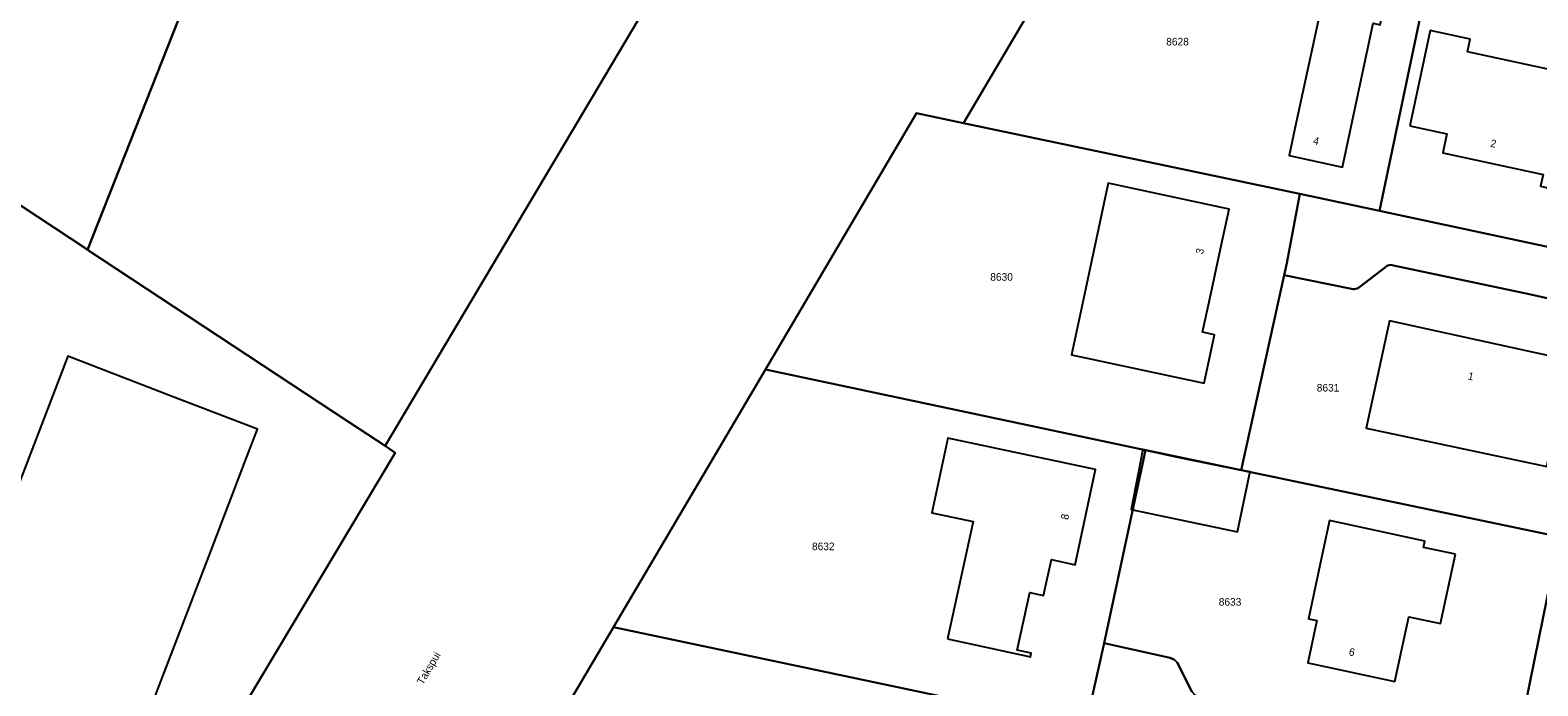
# Model space of a CAD drawing. Header units: metres. Extents: x 91564 to 92566, y 393362 to 394362.
# Tile 65 of 86: x 92084 to 92223, y 393964 to 394024. Entities that reach past the tile are written whole.
import ezdxf

# ---------------------------------------------------------------- set-up
doc = ezdxf.new("R2010")
doc.units = ezdxf.units.M
for name, color, linetype in [('ADRES', 1, 'CONTINUOUS'), ('PAND', 1, 'CONTINUOUS'), ('PERCEEL', 7, 'CONTINUOUS'), ('PERCEELNUMMER', 7, 'CONTINUOUS')]:
    doc.layers.add(name, color=color, linetype=linetype)

msp = doc.modelspace()

# ---------------------------------------------------------------- linework, layer by layer
at = {"layer": 'PAND'}
for points in [[(92200.479, 394015.286), (92199.947, 394012.811), (92204.874, 394011.737), (92207.703, 394025.002), (92208.339, 394024.866), (92210.106, 394033.129), (92201.159, 394035.042), (92200.343, 394031.229), (92199.091, 394031.496), (92198.14, 394027.047), (92202.791, 394026.052), (92200.479, 394015.286)], [(92211.068, 394015.524), (92214.491, 394014.791), (92214.114, 394013.031), (92223.365, 394011.05), (92223.134, 394009.971), (92228.585, 394008.701), (92230.787, 394019.243), (92216.398, 394022.36), (92216.65, 394023.533), (92212.953, 394024.325), (92211.068, 394015.524)], [(92193.623, 394004.183), (92194.416, 394007.863), (92183.253, 394010.247), (92181.064, 394000), (92179.869, 393994.405), (92192.094, 393991.793), (92193.044, 393996.256), (92191.965, 393996.487), (92192.722, 394000), (92193.623, 394004.183)], [(92225.798, 393993.925), (92222.667, 393994.608), (92209.212, 393997.541), (92207.054, 393987.644), (92223.695, 393984.116), (92225.798, 393993.925)], [(92049.353, 393978.135), (92036.125, 393986.071), (92032.249, 393988.417), (92006.677, 393967.747), (92003.994, 393965.577), (91988.697, 393953.225), (92007.266, 393944.037), (92032.374, 393964.336), (92033.807, 393965.51), (92039.777, 393961.905), (92032.558, 393950.123), (92066.771, 393937.083), (92067.644, 393945.232), (92084.614, 393935.02), (92100.293, 393975.803), (92103.665, 393984.598), (92104.803, 393987.554), (92097.093, 393990.514), (92087.289, 393994.278), (92081.433, 393978.984), (92075.138, 393962.641), (92049.353, 393978.135)], [(92168.428, 393968.206), (92176.082, 393966.565), (92176.152, 393966.883), (92174.873, 393967.159), (92176.04, 393972.491), (92177.29, 393972.216), (92178.02, 393975.524), (92180.2, 393975.053), (92182.071, 393983.821), (92168.467, 393986.724), (92166.998, 393979.839), (92170.793, 393979.029), (92168.428, 393968.206)], [(92196.28, 393983.359), (92196.335, 393983.62), (92195.552, 393983.784), (92186.461, 393985.686), (92185.373, 393980.131), (92195.171, 393978.078), (92196.28, 393983.359)], [(92215.277, 393976.018), (92212.345, 393976.649), (92212.471, 393977.236), (92203.672, 393979.127), (92203.09, 393976.42), (92201.726, 393970.074), (92202.508, 393969.906), (92201.667, 393965.995), (92209.684, 393964.272), (92210.967, 393970.239), (92213.906, 393969.618), (92215.277, 393976.018)]]:
    msp.add_lwpolyline(points, dxfattribs=at)
at = {"layer": 'PERCEEL'}
for points in [[(92063.441, 394021.054), (92089.054, 394004.151), (92089.126, 394004.104), (92099.947, 394031.53), (92088.53, 394077.996), (92084.576, 394094.09), (92084.497, 394094.413), (92104.44, 394101.954), (92121.857, 394108.54), (92149.122, 394118.85), (92149.245, 394118.436), (92164.235, 394067.835), (92164.239, 394067.823), (92164.376, 394067.36), (92141.123, 394027.394), (92116.557, 393986.003), (92117.505, 393985.377), (92087.387, 393934.964), (92067.235, 393913.816)], [(92089.126, 394004.104), (92113.272, 393988.17), (92116.557, 393986.003), (92141.123, 394027.394), (92164.376, 394067.36), (92164.239, 394067.823), (92164.235, 394067.835), (92149.245, 394118.436), (92149.122, 394118.85), (92121.857, 394108.54), (92104.44, 394101.954), (92084.497, 394094.413), (92084.576, 394094.09), (92088.53, 394077.996), (92099.947, 394031.53), (92089.126, 394004.104)], [(92200.935, 394009.25), (92208.286, 394007.691), (92214.389, 394036.874), (92185.927, 394042.978), (92177.124, 394028.042), (92169.901, 394015.786), (92200.935, 394009.25)], [(92214.389, 394036.874), (92208.286, 394007.691), (92232.689, 394002.456), (92238.991, 394031.598), (92214.389, 394036.874)], [(92080.807, 393838.602), (92084.234, 393837.818), (92086.169, 393837.375), (92090.596, 393856.906), (92093.829, 393870.246), (92099.03, 393891.703), (92119.663, 393887.011), (92140.415, 393882.205), (92140.493, 393882.187), (92144.267, 393881.195), (92147.09, 393893.29), (92142.088, 393894.392), (92126.251, 393897.881), (92110.741, 393901.266), (92107.845, 393901.898), (92107.855, 393901.945), (92112.937, 393925.133), (92113.723, 393928.72), (92124.452, 393946.933), (92137.626, 393969.295), (92151.64, 393993.062), (92165.573, 394016.693), (92169.901, 394015.786), (92177.124, 394028.042)], [(92024.434, 394010.687), (92020.618, 394006.263), (91980.281, 393959.63), (91985.956, 393954.696), (91982.768, 393952.17), (92058.818, 393911.43), (92067.235, 393913.816), (92087.387, 393934.964), (92117.505, 393985.377), (92116.557, 393986.003), (92113.272, 393988.17), (92089.126, 394004.104), (92089.054, 394004.151), (92063.441, 394021.054), (92044.469, 393992.503), (92035.735, 393998.322), (92031.789, 394000.959), (92034.022, 394004.29), (92024.434, 394010.687)], [(92199.491, 394001.751), (92199.74, 394002.86), (92200.935, 394009.25), (92169.901, 394015.786), (92165.573, 394016.693), (92151.64, 393993.062), (92186.685, 393985.604), (92189.633, 393984.977), (92195.516, 393983.765), (92199.491, 394001.751)], [(92232.689, 394002.456), (92208.286, 394007.691), (92200.935, 394009.25), (92199.74, 394002.86), (92199.491, 394001.751), (92205.69, 394000.485), (92205.832, 394000.47), (92205.978, 394000.476), (92206.106, 394000.496), (92206.229, 394000.536), (92206.354, 394000.598), (92206.465, 394000.67), (92208.825, 394002.5), (92208.936, 394002.587), (92209.038, 394002.641), (92209.178, 394002.685), (92209.292, 394002.698), (92209.448, 394002.687), (92209.575, 394002.65), (92222.237, 393999.966), (92231.89, 393997.781)], [(92199.491, 394001.751), (92195.516, 393983.765), (92198.455, 393983.159), (92224.888, 393977.614), (92227.423, 393977.043), (92231.467, 393995.851), (92231.89, 393997.781), (92222.237, 393999.966), (92209.575, 394002.65), (92209.448, 394002.687), (92209.292, 394002.698), (92209.178, 394002.685), (92209.038, 394002.641), (92208.936, 394002.587), (92208.825, 394002.5), (92206.465, 394000.67), (92206.354, 394000.598), (92206.229, 394000.536), (92206.106, 394000.496), (92205.978, 394000.476), (92205.832, 394000.47), (92205.69, 394000.485), (92199.491, 394001.751)], [(92181.19, 393960.27), (92182.87, 393967.815), (92186.685, 393985.604), (92151.64, 393993.062), (92137.626, 393969.295), (92171.529, 393962.111), (92181.19, 393960.27)], [(92182.87, 393967.815), (92188.985, 393966.465), (92189.36, 393966.29), (92189.61, 393966.045), (92190.96, 393963.365), (92191.23, 393963.038), (92191.58, 393962.885), (92192.065, 393962.782), (92216.16, 393957.655), (92220.643, 393956.733), (92224.888, 393977.614), (92198.455, 393983.159), (92195.516, 393983.765), (92189.633, 393984.977), (92186.685, 393985.604), (92182.87, 393967.815)], [(92224.888, 393977.614), (92220.643, 393956.733)], [(92152.102, 393941.104), (92165.985, 393938.155), (92171.529, 393962.111), (92137.626, 393969.295), (92124.452, 393946.933), (92152.102, 393941.104)], [(92190.96, 393963.365), (92189.61, 393966.045), (92189.36, 393966.29), (92188.985, 393966.465), (92182.87, 393967.815), (92181.19, 393960.27)]]:
    msp.add_lwpolyline(points, dxfattribs=at)

# ---------------------------------------------------------------- texts
at = {"layer": 'ADRES'}
for s, rotation, p in [('4', 347.693, (92202.111, 394013.855)), ('2', 347.899, (92218.452, 394013.615)), ('3', 77.899, (92191.99, 394003.647)), ('1', 347.693, (92216.382, 393992.154)), ('8', 78.002, (92179.557, 393979.148)), ('Takspui', 59.502, (92120.05, 393963.916)), ('6', 347.899, (92205.406, 393966.704))]:
    msp.add_text(s, height=0.7, rotation=rotation, dxfattribs=at).set_placement(p)
at = {"layer": 'PERCEELNUMMER'}
for s, p in [('8628', (92188.61, 394022.95)), ('8630', (92172.381, 394001.245)), ('8631', (92202.49, 393991.027)), ('8632', (92155.936, 393976.392)), ('8633', (92193.452, 393971.275))]:
    msp.add_text(s, height=0.7, dxfattribs=at).set_placement(p)

doc.saveas('drawing.dxf')
